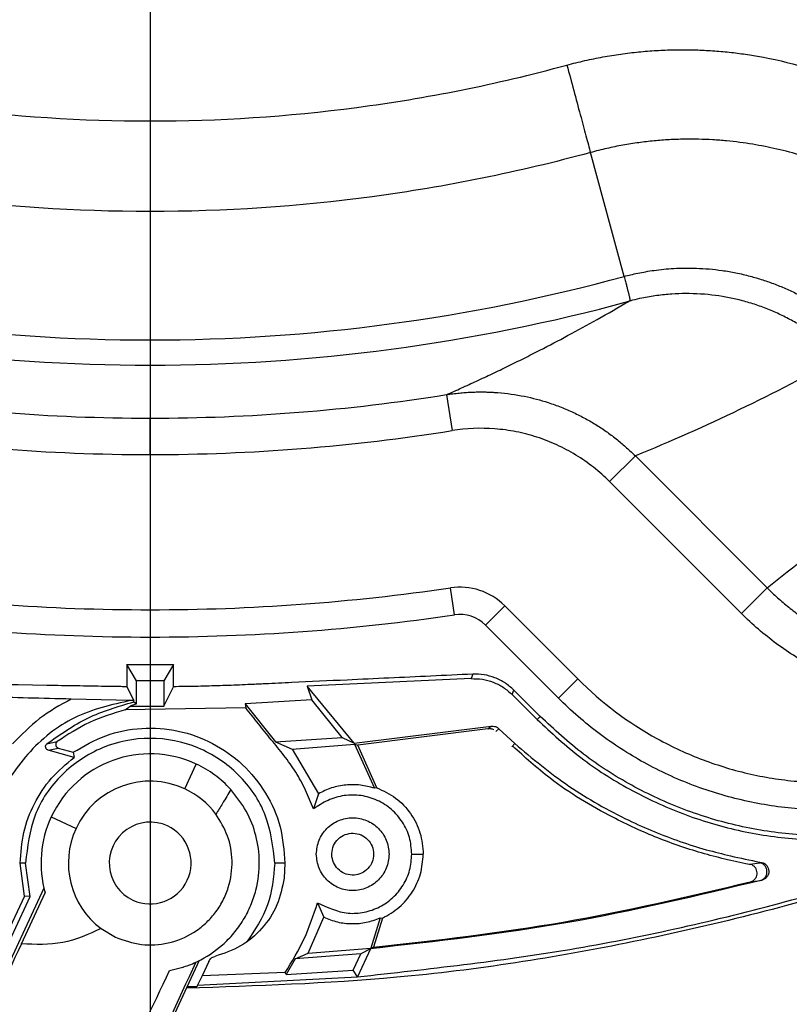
# Model space of a CAD drawing. Header units: millimetres. Extents: x 0 to 594, y 0 to 420.
# Tile 41 of 65: x 382 to 397, y 223 to 241. Entities that reach past the tile are written whole.
import ezdxf

# ---------------------------------------------------------------- set-up
doc = ezdxf.new("R2010")
doc.units = ezdxf.units.MM
doc.linetypes.add('CENTERX2', pattern=[20.32, 12.7, -2.54, 2.54, -2.54])
doc.layers.add('SLD-0', color=7, linetype='Continuous')
doc.styles.add('SLDTEXTSTYLE0', font='TXT', dxfattribs={"width": 0.75})
doc.dimstyles.new('SLDDIMSTYLE3', dxfattribs={"dimtxt": 3.5, "dimasz": 3.2, "dimexe": 0, "dimexo": 0.0625, "dimgap": 0.875, "dimtad": 1, "dimdec": 1, "dimlfac": 3, "dimrnd": 1e-09, "dimzin": 12, "dimdsep": 46, "dimtxsty": 'SLDTEXTSTYLE0', "dimsah": 1, "dimcen": 0.09, "dimadec": 0, "dimazin": 3, "dimtfac": 1, "dimtdec": 1, "dimtofl": 0, "dimtmove": 0, "dimatfit": 3, "dimfxl": 1, "dimfrac": 2, "dimtolj": 1, "dimtzin": 12, "dimarcsym": 0})

# ---------------------------------------------------------------- blocks, each defined once
blk = doc.blocks.new('_D_6')
at = {"layer": 'SLD-0', "color": 7, "transparency": 16777216}
for p, q in [((383.806, 319.83), (321.065, 319.83)), ((322.065, 216.242), (322.065, 319.83)), ((310.241, 273.855), (310.241, 274.921)), ((310.241, 274.921), (315.798, 274.921)), ((315.798, 274.921), (315.798, 273.855)), ((310.241, 262.217), (310.241, 261.151)), ((315.798, 261.151), (315.798, 262.217)), ((310.241, 261.151), (315.798, 261.151)), ((383.806, 216.242), (321.065, 216.242))]:
    blk.add_line(p, q, dxfattribs=at)
for points in [[(322.065, 319.83), (321.515, 316.63), (322.615, 316.63)], [(322.065, 216.242), (322.615, 219.442), (321.515, 219.442)]]:
    blk.add_solid(points, dxfattribs=at)
at = {"layer": 'SLD-0', "color": 7, "transparency": 16777216, "char_height": 3.5, "attachment_point": 1, "rotation": 90, "style": 'SLDTEXTSTYLE0'}
for s, insert in [('310.8', (317.553, 264.856)), ('12.23', (311.286, 262.217)), ('%%c', (317.553, 259.578))]:
    blk.add_mtext(s, dxfattribs=dict(at, insert=insert))
blk = doc.blocks.new('SW_CENTERMARKSYMBOL_1')
at = {"layer": 'SLD-0', "color": 0}
blk.add_line((0, -1.667), (0, -56.549), dxfattribs=at)

msp = doc.modelspace()

# ---------------------------------------------------------------- linework, layer by layer
at = {"color": 7, "linetype": 'Continuous', "lineweight": 25}
for p, q in [((393.494, 236.196), (392.875, 238.465)), ((384.806, 237.384), (384.806, 235.032)), ((390.235, 234.029), (390.34, 233.371)), ((384.806, 232.932), (384.806, 233.599)), ((393.698, 232.907), (393.227, 232.436)), ((393.698, 232.907), (396.112, 230.493)), ((395.641, 230.022), (393.227, 232.436)), ((390.382, 229.996), (390.309, 230.491)), ((396.112, 230.493), (395.641, 230.022)), ((384.806, 230.089), (384.806, 229.589)), ((390.95, 229.808), (391.303, 230.161)), ((391.303, 230.161), (392.642, 228.823)), ((392.288, 228.469), (390.95, 229.808)), ((384.556, 228.787), (384.379, 229.086)), ((384.379, 229.086), (385.233, 229.086)), ((384.379, 229.086), (384.379, 228.679)), ((385.233, 229.086), (385.056, 228.787)), ((385.233, 228.679), (385.233, 229.086)), ((390.718, 228.909), (390.686, 228.827)), ((384.556, 228.363), (384.556, 228.787)), ((385.056, 228.787), (384.556, 228.787)), ((385.056, 228.787), (385.056, 228.323)), ((390.686, 228.827), (387.686, 228.687)), ((392.288, 228.469), (392.642, 228.823)), ((384.379, 228.679), (384.504, 228.428)), ((385.056, 228.323), (385.233, 228.679)), ((387.686, 228.687), (387.768, 228.436)), ((388.543, 227.643), (387.686, 228.687)), ((391.44, 228.535), (391.471, 228.617)), ((391.953, 228.135), (391.471, 228.617)), ((384.456, 228.429), (383.358, 228.452)), ((384.556, 228.363), (384.442, 228.324)), ((384.504, 228.428), (384.456, 228.429)), ((384.504, 228.401), (384.504, 228.428)), ((384.504, 228.401), (384.556, 228.363)), ((387.768, 228.436), (386.545, 228.365)), ((386.545, 228.365), (386.557, 228.291)), ((386.545, 228.365), (387.1, 227.672)), ((388.326, 227.751), (387.768, 228.436)), ((391.897, 228.078), (391.44, 228.535)), ((384.349, 228.255), (384.442, 228.324)), ((386.557, 228.291), (384.349, 228.255)), ((384.442, 228.324), (385.056, 228.323)), ((391.953, 228.135), (391.897, 228.078)), ((388.543, 227.643), (391.056, 227.955)), ((390.997, 227.907), (388.609, 227.611)), ((390.997, 227.907), (391.056, 227.955)), ((391.105, 227.887), (391.105, 227.887)), ((391.199, 227.908), (391.138, 227.859)), ((391.487, 227.636), (391.199, 227.908)), ((382.912, 227.632), (383.099, 227.673)), ((387.1, 227.672), (388.326, 227.751)), ((387.1, 227.672), (387.406, 227.536)), ((388.326, 227.751), (388.543, 227.643)), ((382.937, 227.518), (383.122, 227.556)), ((383.412, 227.382), (382.937, 227.518)), ((383.122, 227.556), (383.396, 227.477)), ((383.396, 227.477), (383.412, 227.382)), ((387.406, 227.536), (388.553, 227.626)), ((387.406, 227.536), (387.889, 226.717)), ((388.553, 227.626), (388.609, 227.611)), ((388.553, 227.626), (388.917, 226.82)), ((388.958, 226.827), (388.609, 227.611)), ((391.487, 227.636), (391.432, 227.576)), ((385.44, 226.809), (385.651, 227.262)), ((388.958, 226.827), (388.917, 226.82)), ((387.889, 226.717), (387.798, 226.442)), ((382.994, 226.295), (383.447, 226.083)), ((388.138, 225.563), (388.135, 225.626)), ((389.601, 225.611), (389.811, 225.611)), ((382.522, 225.449), (382.423, 225.449)), ((382.502, 224.843), (382.423, 225.449)), ((382.607, 224.834), (382.522, 225.449)), ((387.276, 225.449), (387.09, 225.449)), ((387.276, 225.449), (387.261, 225.173)), ((395.797, 225.427), (395.979, 225.454)), ((395.838, 225.413), (395.797, 225.427)), ((395.978, 225.466), (395.979, 225.454)), ((395.978, 225.466), (396.011, 225.459)), ((395.979, 225.454), (396.011, 225.459)), ((395.804, 225.103), (395.987, 225.13)), ((395.987, 225.13), (396.02, 225.135)), ((382.859, 224.991), (381.27, 221.582)), ((381.877, 223.269), (382.607, 224.834)), ((382.502, 224.843), (382.142, 224.071)), ((382.447, 223.969), (382.882, 224.903)), ((382.607, 224.834), (382.502, 224.843)), ((387.873, 224.721), (387.988, 224.455)), ((387.702, 223.799), (387.988, 224.455)), ((389.021, 224.443), (388.849, 223.889)), ((389.062, 224.439), (388.899, 223.906)), ((389.021, 224.443), (389.062, 224.439)), ((383.907, 224.249), (384.172, 224.09)), ((387.702, 223.799), (388.849, 223.889)), ((388.845, 223.878), (388.605, 223.364)), ((388.845, 223.878), (388.667, 223.785)), ((388.849, 223.889), (388.899, 223.906)), ((387.463, 223.692), (387.301, 223.408)), ((387.463, 223.692), (387.702, 223.799)), ((388.667, 223.785), (387.463, 223.692)), ((388.525, 223.487), (388.667, 223.785)), ((385.706, 223.663), (384.117, 220.254)), ((385.878, 223.646), (385.756, 223.385)), ((385.756, 223.385), (385.675, 223.211)), ((385.675, 223.211), (388.605, 223.364)), ((387.28, 223.443), (385.756, 223.385)), ((387.301, 223.408), (387.28, 223.443)), ((387.301, 223.408), (388.525, 223.487)), ((388.605, 223.364), (388.525, 223.487)), ((385.661, 223.182), (385.481, 223.18)), ((385.675, 223.211), (385.661, 223.182))]:
    msp.add_line(p, q, dxfattribs=at)
for centre, radius, start, end in [((384.806, 268.036), 50.1, 268.0382, 354.0949), ((384.806, 268.036), 50.333, 267.9253, 354.003), ((384.806, 268.036), 33.004, 254.7378, 270), ((384.806, 268.036), 33.004, 270, 285.2622), ((384.806, 268.036), 33.466, 254.8035, 285.1965), ((384.806, 268.036), 34.437, 260.9299, 270), ((384.806, 268.036), 34.437, 270, 279.0701), ((384.806, 268.036), 35.104, 260.9299, 270), ((384.806, 268.036), 35.104, 270, 279.0701), ((384.806, 268.036), 37.947, 261.6619, 270), ((384.806, 268.036), 37.947, 270, 278.3381), ((390.478, 229.336), 1.167, 45, 98.3381), ((384.806, 268.036), 38.447, 261.6619, 270), ((384.806, 268.036), 38.447, 270, 278.3381), ((390.478, 229.336), 0.667, 45, 98.3381), ((384.806, 225.449), 2, 65, 155), ((384.806, 225.449), 2, 42.4404, 65), ((384.806, 225.449), 1.5, 65, 155), ((384.806, 225.449), 1.5, 36.5639, 65), ((384.806, 225.449), 2, 155, 195.8656), ((384.806, 225.449), 0.75, 65, 245), ((384.806, 225.449), 1.5, 155, 233.177), ((384.806, 225.449), 0.75, 245, 65)]:
    msp.add_arc(centre, radius, start, end, dxfattribs=at)
for points, knots in [([(429.579, 265.284), (429.555, 264.695), (429.474, 262.642), (428.886, 259.163), (427.83, 254.899), (426.336, 250.761), (424.452, 246.788), (422.187, 243.018), (419.566, 239.488), (416.612, 236.23), (413.354, 233.276), (409.824, 230.655), (406.054, 228.39), (402.081, 226.506), (397.943, 225.015), (393.68, 223.946), (389.507, 223.286), (386.756, 223.197), (385.469, 223.155)], [0, 0, 0, 0, 0.02635, 0.091787, 0.157224, 0.222661, 0.288098, 0.353536, 0.418973, 0.48441, 0.549847, 0.615284, 0.680721, 0.746159, 0.811596, 0.877033, 0.94247, 1, 1, 1, 1]), ([(433.941, 263.208), (433.841, 262.239), (433.607, 259.984), (432.884, 256.493), (431.838, 252.755), (430.492, 249.112), (428.867, 245.586), (426.97, 242.198), (424.813, 238.97), (422.409, 235.92), (419.773, 233.069), (416.922, 230.433), (413.873, 228.029), (410.644, 225.872), (407.256, 223.975), (403.73, 222.349), (400.087, 221.006), (396.35, 219.951), (392.542, 219.198), (388.686, 218.724), (386.1, 218.665), (384.806, 218.636)], [0, 0, 0, 0, 0.0401405, 0.093466, 0.1467916, 0.2001171, 0.2534426, 0.3067681, 0.3600937, 0.4134192, 0.4667447, 0.5200703, 0.5733958, 0.6267213, 0.6800468, 0.7333724, 0.7866979, 0.8400234, 0.8933489, 0.9466745, 1, 1, 1, 1]), ([(434.513, 262.941), (434.418, 262.03), (434.187, 259.817), (433.468, 256.353), (432.41, 252.569), (431.047, 248.882), (429.403, 245.313), (427.482, 241.884), (425.299, 238.617), (422.866, 235.53), (420.198, 232.644), (417.312, 229.977), (414.226, 227.544), (410.958, 225.36), (407.529, 223.44), (403.96, 221.794), (400.273, 220.435), (396.49, 219.367), (392.636, 218.604), (388.733, 218.125), (386.115, 218.066), (384.806, 218.036)], [0, 0, 0, 0, 0.0374, 0.090878, 0.144356, 0.197833, 0.251311, 0.304789, 0.358267, 0.411744, 0.465222, 0.5187, 0.572178, 0.625656, 0.679133, 0.732611, 0.786089, 0.839567, 0.893044, 0.946522, 1, 1, 1, 1]), ([(400.206, 237.966), (399.771, 238.799), (398.86, 240.54), (397.497, 243.154), (396.119, 245.807), (394.767, 248.426), (393.424, 251.048), (392.316, 253.24), (391.438, 254.996), (390.895, 256.097), (390.517, 256.876), (390.306, 257.32), (390.152, 257.65), (390.003, 257.98), (389.854, 258.317), (389.727, 258.608), (389.628, 258.833), (389.577, 258.945), (389.555, 258.995)], [0, 0, 0, 0, 0.119564, 0.249995, 0.374993, 0.49999, 0.624984, 0.749975, 0.812471, 0.874968, 0.90622, 0.92264, 0.937478, 0.952574, 0.968739, 0.984369, 0.993005, 1, 1, 1, 1]), ([(389.574, 259.007), (389.832, 258.574), (390.092, 258.142), (390.603, 257.273), (390.856, 256.837), (391.606, 255.525), (392.098, 254.645), (393.562, 252), (394.523, 250.229), (396.437, 246.681), (397.388, 244.904), (399.287, 241.349), (400.235, 239.57), (401.181, 237.79)], [0, 0, 0, 0, 0.0625, 0.0625, 0.125, 0.125, 0.25, 0.25, 0.5, 0.5, 0.75, 0.75, 1, 1, 1, 1]), ([(392.444, 240.067), (392.499, 240.082), (392.608, 240.11), (392.772, 240.149), (392.937, 240.184), (393.101, 240.216), (393.266, 240.244), (393.43, 240.269), (393.594, 240.291), (393.757, 240.309), (393.92, 240.323), (394.083, 240.335), (394.244, 240.343), (394.405, 240.348), (394.565, 240.349), (394.723, 240.348), (394.881, 240.343), (395.037, 240.335), (395.191, 240.325), (395.344, 240.312), (395.495, 240.295), (395.645, 240.277), (395.793, 240.255), (396.18, 240.191), (396.798, 240.047), (397.488, 239.796), (398.018, 239.542), (398.344, 239.356), (398.591, 239.194), (398.775, 239.06), (398.946, 238.924), (399.056, 238.824), (399.107, 238.778)], [0, 0, 0, 0, 0.023994, 0.047915, 0.071754, 0.095503, 0.119154, 0.142699, 0.166132, 0.189447, 0.212638, 0.235699, 0.258626, 0.28141, 0.304042, 0.326516, 0.348822, 0.370955, 0.392906, 0.414669, 0.436239, 0.45761, 0.478777, 0.499735, 0.624314, 0.748144, 0.81103, 0.874074, 0.907329, 0.936906, 0.970714, 1, 1, 1, 1]), ([(377.174, 240.066), (378.481, 239.709), (379.76, 239.457), (382.295, 239.124), (383.552, 239.043), (386.066, 239.043), (387.323, 239.125), (389.225, 239.375), (389.862, 239.48), (391.145, 239.737), (391.791, 239.89), (392.444, 240.067)], [0, 0, 0, 0, 0.25, 0.25, 0.5, 0.5, 0.75, 0.75, 0.875, 0.875, 1, 1, 1, 1]), ([(392.444, 240.067), (392.486, 239.912), (392.528, 239.756), (392.61, 239.45), (392.65, 239.3), (392.726, 239.021), (392.761, 238.89), (392.824, 238.656), (392.851, 238.553), (392.875, 238.465)], [0, 0, 0, 0, 0.25, 0.25, 0.5, 0.5, 0.75, 0.75, 1, 1, 1, 1]), ([(399.357, 237.008), (399.326, 237.035), (399.265, 237.09), (399.17, 237.169), (399.074, 237.245), (398.975, 237.32), (398.875, 237.393), (398.772, 237.463), (398.678, 237.525), (398.582, 237.585), (398.46, 237.658), (398.3, 237.749), (398.111, 237.851), (397.75, 238.034), (397.153, 238.292), (396.528, 238.48), (396.073, 238.577), (395.847, 238.618), (395.612, 238.653), (395.368, 238.68), (395.115, 238.699), (394.856, 238.71), (394.59, 238.711), (394.318, 238.701), (394.04, 238.68), (393.756, 238.647), (393.467, 238.601), (393.172, 238.542), (392.975, 238.491), (392.875, 238.465)], [0, 0, 0, 0, 0.017779, 0.035596, 0.053456, 0.071364, 0.089327, 0.107349, 0.125437, 0.138113, 0.156594, 0.18776, 0.217956, 0.250186, 0.363624, 0.500228, 0.532473, 0.565756, 0.600114, 0.635611, 0.67229, 0.709942, 0.748408, 0.787758, 0.828043, 0.869328, 0.911688, 0.955211, 1, 1, 1, 1]), ([(384.806, 237.384), (383.445, 237.384), (382.085, 237.475), (379.387, 237.836), (378.05, 238.107), (376.738, 238.465)], [0, 0, 0, 0, 0.5, 0.5, 1, 1, 1, 1]), ([(392.875, 238.465), (391.562, 238.107), (390.225, 237.836), (387.528, 237.475), (386.167, 237.384), (384.806, 237.384)], [0, 0, 0, 0, 0.5, 0.5, 1, 1, 1, 1]), ([(393.494, 236.196), (393.533, 236.206), (393.616, 236.227), (393.746, 236.256), (393.891, 236.284), (394.049, 236.308), (394.222, 236.329), (394.408, 236.343), (394.609, 236.35), (394.824, 236.348), (395.053, 236.333), (395.294, 236.306), (395.545, 236.263), (395.793, 236.205), (396.033, 236.135), (396.259, 236.055), (396.48, 235.963), (396.694, 235.861), (396.899, 235.748), (397.096, 235.627), (397.285, 235.497), (397.465, 235.359), (397.638, 235.212), (397.746, 235.108), (397.8, 235.056)], [0, 0, 0, 0, 0.025946, 0.054704, 0.086266, 0.120638, 0.157844, 0.197932, 0.240975, 0.287077, 0.336373, 0.388402, 0.443011, 0.500361, 0.55209, 0.603592, 0.655003, 0.70585, 0.755937, 0.805413, 0.854434, 0.90312, 0.9516, 1, 1, 1, 1]), ([(393.494, 236.195), (393.499, 236.179), (393.507, 236.146), (393.518, 236.101), (393.529, 236.06), (393.538, 236.024), (393.546, 235.992), (393.553, 235.963), (393.559, 235.939), (393.565, 235.917), (393.57, 235.898), (393.574, 235.881), (393.578, 235.862), (393.583, 235.842), (393.588, 235.821), (393.591, 235.803), (393.594, 235.789), (393.596, 235.778), (393.597, 235.769), (393.597, 235.761), (393.597, 235.756), (393.596, 235.752), (393.595, 235.749), (393.593, 235.747), (393.591, 235.745), (393.589, 235.743), (393.586, 235.742), (393.583, 235.741), (393.58, 235.74), (393.579, 235.74)], [0, 0, 0, 0, 0.060445, 0.118039, 0.172715, 0.224411, 0.273081, 0.318684, 0.361189, 0.400572, 0.436815, 0.469905, 0.499833, 0.558565, 0.613621, 0.66498, 0.712634, 0.756583, 0.796832, 0.833391, 0.866277, 0.895506, 0.921098, 0.943074, 0.961459, 0.976278, 0.98757, 0.995407, 1, 1, 1, 1]), ([(397.467, 234.714), (397.44, 234.74), (397.385, 234.794), (397.3, 234.871), (397.212, 234.948), (397.12, 235.022), (397.025, 235.095), (396.927, 235.165), (396.826, 235.234), (396.721, 235.299), (396.614, 235.362), (396.503, 235.422), (396.39, 235.48), (396.274, 235.534), (396.156, 235.584), (396.035, 235.631), (395.912, 235.675), (395.787, 235.714), (395.542, 235.783), (395.153, 235.86), (394.718, 235.887), (394.359, 235.874), (394.092, 235.847), (393.852, 235.806), (393.681, 235.767), (393.6, 235.746), (393.576, 235.739)], [0, 0, 0, 0, 0.027004, 0.054351, 0.082036, 0.11005, 0.138387, 0.167039, 0.195997, 0.22525, 0.254789, 0.284601, 0.314676, 0.345, 0.375559, 0.40634, 0.437327, 0.468506, 0.49986, 0.618506, 0.749707, 0.809086, 0.874866, 0.940724, 0.982202, 1, 1, 1, 1]), ([(390.235, 234.029), (390.327, 234.07), (390.513, 234.152), (390.792, 234.28), (391.076, 234.413), (391.364, 234.551), (391.656, 234.695), (392.022, 234.88), (392.473, 235.117), (393.017, 235.414), (393.385, 235.628), (393.576, 235.739)], [0, 0, 0, 0, 0.078464, 0.158876, 0.241235, 0.325542, 0.411797, 0.5, 0.653372, 0.820039, 1, 1, 1, 1]), ([(397.467, 234.714), (396.857, 234.376), (396.236, 234.056), (394.979, 233.453), (394.341, 233.17), (393.698, 232.907)], [0, 0, 0, 0, 0.5, 0.5, 1, 1, 1, 1]), ([(390.235, 234.029), (390.275, 234.035), (390.353, 234.047), (390.469, 234.06), (390.578, 234.069), (390.682, 234.075), (390.78, 234.079), (390.871, 234.08), (390.956, 234.079), (391.035, 234.076), (391.107, 234.072), (391.318, 234.058), (391.652, 234.011), (392.039, 233.909), (392.337, 233.802), (392.565, 233.704), (392.783, 233.594), (392.989, 233.473), (393.185, 233.343), (393.368, 233.205), (393.539, 233.06), (393.645, 232.958), (393.698, 232.907)], [0, 0, 0, 0, 0.032189, 0.062865, 0.091983, 0.119506, 0.1454, 0.169634, 0.192183, 0.213025, 0.232142, 0.249517, 0.380745, 0.499629, 0.566312, 0.632018, 0.696629, 0.760039, 0.822155, 0.882897, 0.942197, 1, 1, 1, 1]), ([(393.227, 232.436), (393.04, 232.623), (392.833, 232.786), (392.496, 232.992), (392.379, 233.054), (392.141, 233.163), (392.019, 233.211), (391.771, 233.291), (391.644, 233.324), (391.385, 233.375), (391.254, 233.393), (390.863, 233.423), (390.602, 233.413), (390.34, 233.371)], [0, 0, 0, 0, 0.25, 0.25, 0.375, 0.375, 0.5, 0.5, 0.625, 0.625, 0.75, 0.75, 1, 1, 1, 1]), ([(396.112, 230.493), (396.143, 230.462), (396.206, 230.399), (396.305, 230.309), (396.406, 230.22), (396.511, 230.133), (396.619, 230.049), (396.731, 229.966), (396.845, 229.886), (396.963, 229.809), (397.084, 229.735), (397.208, 229.663), (397.334, 229.595), (397.463, 229.53), (397.595, 229.469), (397.729, 229.411), (397.866, 229.356), (398.005, 229.306), (398.146, 229.259), (398.288, 229.217), (398.433, 229.178), (398.579, 229.144), (398.789, 229.101), (399.073, 229.058), (399.437, 229.029), (399.821, 229.028), (400.121, 229.05), (400.339, 229.077), (400.476, 229.098), (400.632, 229.127), (400.806, 229.165), (400.998, 229.214), (401.205, 229.277), (401.426, 229.354), (401.576, 229.417), (401.653, 229.449)], [0, 0, 0, 0, 0.022095, 0.044408, 0.066934, 0.089667, 0.112602, 0.135732, 0.159051, 0.182552, 0.206228, 0.230071, 0.254073, 0.278225, 0.302519, 0.326945, 0.351494, 0.376156, 0.400921, 0.425779, 0.450719, 0.47573, 0.500802, 0.558451, 0.61942, 0.683507, 0.750461, 0.770151, 0.793287, 0.819813, 0.849654, 0.882717, 0.918891, 0.958039, 1, 1, 1, 1]), ([(401.92, 228.838), (401.658, 228.724), (401.392, 228.631), (400.848, 228.485), (400.572, 228.432), (400.149, 228.384), (400.007, 228.373), (399.723, 228.362), (399.582, 228.362), (399.16, 228.377), (398.88, 228.408), (398.325, 228.512), (398.048, 228.586), (397.514, 228.772), (397.257, 228.884), (396.883, 229.081), (396.76, 229.151), (396.52, 229.302), (396.402, 229.382), (396.058, 229.635), (395.843, 229.82), (395.641, 230.022)], [0, 0, 0, 0, 0.125, 0.125, 0.25, 0.25, 0.3125, 0.3125, 0.375, 0.375, 0.5, 0.5, 0.625, 0.625, 0.75, 0.75, 0.8125, 0.8125, 0.875, 0.875, 1, 1, 1, 1]), ([(390.718, 228.909), (390.462, 228.897), (389.95, 228.873), (389.182, 228.837), (388.333, 228.798), (387.576, 228.763), (386.988, 228.735), (386.667, 228.72), (386.376, 228.707), (386.038, 228.695), (385.636, 228.684), (385.367, 228.68), (385.233, 228.679)], [0, 0, 0, 0, 0.14, 0.28, 0.42, 0.604617, 0.694215, 0.741717, 0.780009, 0.853351, 0.926678, 1, 1, 1, 1]), ([(391.471, 228.617), (391.419, 228.663), (391.315, 228.756), (391.127, 228.848), (390.926, 228.906), (390.787, 228.908), (390.718, 228.909)], [0, 0, 0, 0, 0.250114, 0.500333, 0.75011, 1, 1, 1, 1]), ([(384.379, 228.679), (384.375, 228.679), (384.338, 228.679), (384.206, 228.681), (383.72, 228.689), (381.873, 228.72), (380.121, 228.749), (378.727, 228.772)], [0, 0, 0, 0, 0.002192, 0.020018, 0.070031, 0.260041, 1, 1, 1, 1]), ([(390.686, 228.827), (390.756, 228.826), (390.895, 228.824), (391.096, 228.766), (391.284, 228.674), (391.388, 228.581), (391.44, 228.535)], [0, 0, 0, 0, 0.250227, 0.500338, 0.750223, 1, 1, 1, 1]), ([(392.642, 228.823), (393.078, 228.386), (393.566, 228.021), (394.237, 227.652), (394.375, 227.582), (394.654, 227.453), (394.796, 227.394), (395.224, 227.232), (395.516, 227.145), (395.962, 227.045), (396.112, 227.016), (396.416, 226.971), (396.57, 226.953), (397.029, 226.917), (397.334, 226.914), (397.942, 226.952), (398.244, 226.992), (398.696, 227.085), (398.847, 227.121), (399.144, 227.205), (399.29, 227.251), (399.436, 227.304)], [0, 0, 0, 0, 0.25, 0.25, 0.3125, 0.3125, 0.375, 0.375, 0.5, 0.5, 0.5625, 0.5625, 0.625, 0.625, 0.75, 0.75, 0.875, 0.875, 0.9375, 0.9375, 1, 1, 1, 1]), ([(383.358, 228.452), (383.092, 228.458), (382.559, 228.472), (382.071, 228.486), (381.826, 228.493)], [0, 0, 0, 0, 0.499349, 1, 1, 1, 1]), ([(382.912, 227.632), (383.155, 227.804), (383.643, 228.149), (384.217, 228.316), (384.504, 228.401)], [0, 0, 0, 0, 0.498758, 1, 1, 1, 1]), ([(399.605, 226.833), (399.448, 226.777), (399.29, 226.726), (398.971, 226.637), (398.809, 226.597), (398.322, 226.497), (397.996, 226.454), (397.342, 226.414), (397.013, 226.416), (396.518, 226.455), (396.353, 226.474), (396.026, 226.524), (395.864, 226.554), (395.383, 226.662), (395.069, 226.756), (394.608, 226.93), (394.455, 226.994), (394.154, 227.133), (394.006, 227.208), (393.572, 227.447), (393.297, 227.625), (392.772, 228.019), (392.523, 228.234), (392.288, 228.469)], [0, 0, 0, 0, 0.0625, 0.0625, 0.125, 0.125, 0.25, 0.25, 0.375, 0.375, 0.4375, 0.4375, 0.5, 0.5, 0.625, 0.625, 0.6875, 0.6875, 0.75, 0.75, 0.875, 0.875, 1, 1, 1, 1]), ([(384.349, 228.255), (384.126, 228.188), (383.682, 228.053), (383.293, 227.799), (383.099, 227.673)], [0, 0, 0, 0, 0.501385, 1, 1, 1, 1]), ([(387.798, 226.442), (387.752, 226.557), (387.659, 226.788), (387.481, 227.118), (387.261, 227.42), (387.024, 227.708), (386.791, 228), (386.635, 228.194), (386.557, 228.291)], [0, 0, 0, 0, 0.166628, 0.333364, 0.499855, 0.66657, 0.833285, 1, 1, 1, 1]), ([(391.897, 228.078), (392.158, 227.837), (392.68, 227.355), (393.585, 226.781), (394.554, 226.331), (395.58, 226.025), (396.636, 225.865), (397.704, 225.858), (398.769, 225.992), (399.45, 226.205), (399.792, 226.312)], [0, 0, 0, 0, 0.124779, 0.249547, 0.374963, 0.499373, 0.624673, 0.749346, 0.874163, 1, 1, 1, 1]), ([(399.765, 226.388), (399.426, 226.282), (398.752, 226.071), (397.699, 225.939), (396.642, 225.946), (395.597, 226.104), (394.582, 226.407), (393.624, 226.852), (392.729, 227.419), (392.212, 227.896), (391.953, 228.135)], [0, 0, 0, 0, 0.125838, 0.250657, 0.375331, 0.50063, 0.62504, 0.750456, 0.875223, 1, 1, 1, 1]), ([(391.105, 227.887), (391.088, 227.895), (391.054, 227.911), (391.016, 227.908), (390.997, 227.907)], [0, 0, 0, 0, 0.500273, 1, 1, 1, 1]), ([(391.056, 227.955), (391.069, 227.956), (391.095, 227.958), (391.133, 227.949), (391.17, 227.934), (391.189, 227.917), (391.199, 227.908)], [0, 0, 0, 0, 0.2480403, 0.4999613, 0.7504919, 1, 1, 1, 1]), ([(383.099, 227.673), (383.095, 227.668), (383.086, 227.66), (383.077, 227.644), (383.073, 227.626), (383.074, 227.607), (383.08, 227.59), (383.09, 227.575), (383.104, 227.562), (383.116, 227.558), (383.122, 227.556)], [0, 0, 0, 0, 0.1231959, 0.2504806, 0.3750175, 0.499803, 0.6216391, 0.7492665, 0.8752842, 1, 1, 1, 1]), ([(382.937, 227.518), (382.932, 227.52), (382.921, 227.524), (382.907, 227.536), (382.896, 227.55), (382.89, 227.567), (382.888, 227.585), (382.892, 227.603), (382.899, 227.619), (382.908, 227.628), (382.912, 227.632)], [0, 0, 0, 0, 0.123295, 0.250364, 0.374817, 0.499854, 0.621939, 0.749438, 0.875197, 1, 1, 1, 1]), ([(395.838, 225.413), (395.688, 225.444), (395.396, 225.504), (394.96, 225.616), (394.533, 225.749), (394.108, 225.906), (393.691, 226.085), (393.014, 226.417), (392.23, 226.883), (391.671, 227.39), (391.447, 227.593)], [0, 0, 0, 0, 0.0923797, 0.1801501, 0.2715781, 0.3625931, 0.4537331, 0.5452334, 0.817784, 1, 1, 1, 1]), ([(391.487, 227.636), (391.811, 227.367), (392.459, 226.827), (393.347, 226.331), (394.039, 226.021), (394.514, 225.841), (394.982, 225.693), (395.472, 225.571), (395.8, 225.503), (395.978, 225.466)], [0, 0, 0, 0, 0.2498216, 0.5000513, 0.6004267, 0.7005324, 0.8008432, 0.8919466, 1, 1, 1, 1]), ([(385.161, 223.481), (385.227, 223.495), (385.309, 223.512), (385.394, 223.538), (385.415, 223.544), (385.421, 223.546), (385.422, 223.547), (385.422, 223.547), (385.507, 223.574), (385.758, 223.674), (386.069, 223.878), (386.341, 224.155), (386.519, 224.402), (386.658, 224.675), (386.78, 225.043), (386.827, 225.479), (386.759, 225.956), (386.591, 226.406), (386.385, 226.668), (386.282, 226.799)], [0, 0, 0, 0, 0.046877, 0.05871, 0.061723, 0.062504, 0.062713, 0.062791, 0.062801, 0.125145, 0.249968, 0.312679, 0.375407, 0.43822, 0.501044, 0.626042, 0.750572, 0.875485, 1, 1, 1, 1]), ([(386.282, 226.799), (386.233, 226.713), (386.146, 226.559), (386.052, 226.409), (386.011, 226.343)], [0, 0, 0, 0, 0.560596, 1, 1, 1, 1]), ([(388.917, 226.82), (388.831, 226.842), (388.66, 226.888), (388.391, 226.886), (388.128, 226.835), (387.969, 226.757), (387.889, 226.717)], [0, 0, 0, 0, 0.2499992, 0.499998, 0.7499988, 1, 1, 1, 1]), ([(388.958, 226.827), (389.078, 226.771), (389.318, 226.659), (389.591, 226.364), (389.776, 226.007), (389.799, 225.743), (389.811, 225.611)], [0, 0, 0, 0, 0.249999, 0.499999, 0.749999, 1, 1, 1, 1]), ([(389.601, 225.611), (389.593, 225.715), (389.575, 225.921), (389.44, 226.206), (389.237, 226.442), (388.973, 226.611), (388.673, 226.699), (388.36, 226.698), (388.059, 226.609), (387.885, 226.498), (387.798, 226.442)], [0, 0, 0, 0, 0.124957, 0.249913, 0.374869, 0.499825, 0.62478, 0.749736, 0.87469, 1, 1, 1, 1]), ([(384.172, 224.09), (384.328, 224.035), (384.64, 223.924), (385.14, 223.961), (385.538, 224.119), (385.817, 224.331), (385.999, 224.528), (386.144, 224.753), (386.279, 225.081), (386.329, 225.497), (386.249, 225.954), (386.09, 226.213), (386.011, 226.343)], [0, 0, 0, 0, 0.124814, 0.24961, 0.374281, 0.44026, 0.499573, 0.561853, 0.625043, 0.750181, 0.87513, 1, 1, 1, 1]), ([(387.873, 224.721), (388.055, 224.636), (388.33, 224.508), (388.732, 224.536), (389.016, 224.634), (389.263, 224.806), (389.452, 225.038), (389.577, 225.314), (389.593, 225.512), (389.601, 225.611)], [0, 0, 0, 0, 0.2491016, 0.3742508, 0.4994001, 0.6245497, 0.7496995, 0.8748496, 1, 1, 1, 1]), ([(389.062, 224.439), (389.169, 224.499), (389.383, 224.621), (389.62, 224.907), (389.78, 225.244), (389.801, 225.489), (389.811, 225.611)], [0, 0, 0, 0, 0.249999, 0.499999, 0.749999, 1, 1, 1, 1]), ([(395.804, 225.103), (395.82, 225.108), (395.852, 225.119), (395.89, 225.153), (395.918, 225.196), (395.931, 225.245), (395.929, 225.296), (395.912, 225.344), (395.881, 225.386), (395.853, 225.404), (395.838, 225.413)], [0, 0, 0, 0, 0.124845, 0.249881, 0.374721, 0.499973, 0.624929, 0.749916, 0.874825, 1, 1, 1, 1]), ([(395.987, 225.13), (396.001, 225.135), (396.032, 225.146), (396.073, 225.18), (396.104, 225.231), (396.115, 225.295), (396.101, 225.359), (396.067, 225.408), (396.025, 225.441), (395.993, 225.45), (395.979, 225.454)], [0, 0, 0, 0, 0.100119, 0.218853, 0.354313, 0.5, 0.645687, 0.781147, 0.899881, 1, 1, 1, 1]), ([(396.011, 225.459), (396.029, 225.454), (396.065, 225.443), (396.108, 225.405), (396.136, 225.356), (396.147, 225.301), (396.139, 225.245), (396.113, 225.194), (396.072, 225.154), (396.037, 225.141), (396.02, 225.135)], [0, 0, 0, 0, 0.124976, 0.25011, 0.375083, 0.500019, 0.624989, 0.749935, 0.874911, 1, 1, 1, 1]), ([(387.28, 223.443), (387.404, 223.645), (387.651, 224.047), (387.799, 224.497), (387.873, 224.721)], [0, 0, 0, 0, 0.5003043, 1, 1, 1, 1]), ([(387.988, 224.455), (388.071, 224.423), (388.236, 224.358), (388.503, 224.331), (388.77, 224.352), (388.937, 224.413), (389.021, 224.443)], [0, 0, 0, 0, 0.250001, 0.500002, 0.750001, 1, 1, 1, 1]), ([(383.907, 224.249), (383.676, 224.145), (383.212, 223.935), (382.703, 223.958), (382.447, 223.969)], [0, 0, 0, 0, 0.497548, 1, 1, 1, 1]), ([(382.447, 223.969), (382.13, 223.294), (381.495, 221.944), (380.681, 220.222), (379.985, 218.755), (379.612, 217.972), (379.425, 217.581)], [0, 0, 0, 0, 0.279967, 0.55992, 0.779963, 1, 1, 1, 1]), ([(385.643, 223.633), (385.31, 222.913), (384.644, 221.475), (383.807, 219.654), (383.106, 218.123), (382.745, 217.329), (382.565, 216.932)], [0, 0, 0, 0, 0.279631, 0.558708, 0.779098, 1, 1, 1, 1]), ([(381.978, 216.546), (382.184, 217.015), (382.596, 217.955), (383.366, 219.646), (384.219, 221.486), (384.847, 222.815), (385.161, 223.481)], [0, 0, 0, 0, 0.2504313, 0.5011157, 0.7501798, 1, 1, 1, 1])]:
    msp.add_open_spline(points, degree=3, knots=knots, dxfattribs=at)
for points in [[(388.605, 223.364), (389.906, 223.508), (392.508, 223.796), (396.345, 224.658), (400.095, 225.828), (403.728, 227.329), (407.216, 229.139), (410.532, 231.248), (413.651, 233.639), (416.549, 236.294), (419.203, 239.191), (421.594, 242.31), (423.703, 245.626), (425.514, 249.114), (427.014, 252.747), (428.184, 256.497), (429.047, 260.334), (429.334, 262.936), (429.478, 264.237)], [(393.576, 235.739), (393.577, 235.739), (393.578, 235.74), (393.579, 235.74)], [(396.112, 230.493), (397.107, 231.263), (398.067, 232.088), (398.983, 232.96)], [(384.456, 228.429), (384.099, 228.348), (383.385, 228.187), (382.52, 227.483), (381.922, 226.541), (381.845, 225.813), (381.806, 225.449)], [(383.358, 228.452), (383.158, 228.342), (382.759, 228.123), (382.443, 227.795), (382.285, 227.63)], [(383.396, 227.477), (383.59, 227.591), (383.978, 227.818), (384.65, 227.943), (385.325, 227.896), (385.964, 227.666), (386.518, 227.273), (386.943, 226.745), (387.223, 226.122), (387.259, 225.674), (387.276, 225.449)], [(387.09, 225.449), (387.056, 225.748), (386.987, 226.346), (386.459, 227.106), (385.704, 227.614), (384.806, 227.793), (383.908, 227.614), (383.153, 227.106), (382.625, 226.346), (382.557, 225.748), (382.522, 225.449)], [(382.423, 225.449), (382.436, 225.637), (382.462, 226.013), (382.667, 226.543), (382.977, 227.021), (383.267, 227.261), (383.412, 227.382)], [(387.851, 225.611), (387.861, 225.699), (387.881, 225.873), (388.035, 226.095), (388.256, 226.243), (388.518, 226.295), (388.78, 226.243), (389, 226.095), (389.154, 225.873), (389.175, 225.699), (389.185, 225.611)], [(388.135, 225.626), (388.142, 225.676), (388.157, 225.774), (388.249, 225.897), (388.376, 225.978), (388.526, 226.004), (388.674, 225.972), (388.798, 225.887), (388.884, 225.76), (388.896, 225.661), (388.901, 225.611)], [(389.185, 225.611), (389.175, 225.524), (389.154, 225.35), (389, 225.128), (388.78, 224.979), (388.518, 224.927), (388.256, 224.979), (388.035, 225.128), (387.881, 225.35), (387.861, 225.524), (387.851, 225.611)], [(388.901, 225.611), (388.896, 225.563), (388.885, 225.467), (388.803, 225.343), (388.685, 225.256), (388.543, 225.22), (388.397, 225.238), (388.268, 225.309), (388.172, 225.422), (388.149, 225.516), (388.138, 225.563)], [(387.09, 225.449), (387.067, 225.186), (387.02, 224.66), (386.723, 224.223), (386.575, 224.004)], [(387.261, 225.173), (387.227, 225.005), (387.159, 224.67), (386.87, 224.239), (386.477, 223.9), (386.153, 223.792), (385.99, 223.738)], [(396.02, 225.135), (394.837, 224.852), (392.471, 224.285), (390.053, 224.014), (388.845, 223.878)], [(388.899, 223.906), (390.062, 224.037), (392.387, 224.299), (394.665, 224.835), (395.804, 225.103)], [(385.878, 223.646), (385.884, 223.657), (385.896, 223.679), (385.923, 223.706), (385.954, 223.727), (385.978, 223.734), (385.99, 223.738)]]:
    msp.add_open_spline(points, degree=3, dxfattribs=at)
at = {"layer": 'SLD-0', "color": 7, "linetype": 'CENTERX2', "lineweight": 18}
msp.add_circle((384.806, 268.036), 51.794, dxfattribs=at)

# ---------------------------------------------------------------- block references
at = {"layer": 'SLD-0', "color": 7}
msp.add_blockref('SW_CENTERMARKSYMBOL_1', (384.806, 268.036), dxfattribs=at)

# ---------------------------------------------------------------- dimensions: what is measured, and where the dimension line sits
dim = msp.add_linear_dim(base=(322.065, 319.83), p1=(384.806, 216.242), p2=(384.806, 319.83), angle=90, text='%%c<>', dimstyle='SLDDIMSTYLE3', dxfattribs=at)
dim.commit()
dim.dimension.update_dxf_attribs({"geometry": '_D_6', "text_midpoint": (322.065, 268.036), "dimtype": 160})

doc.saveas('drawing.dxf')
